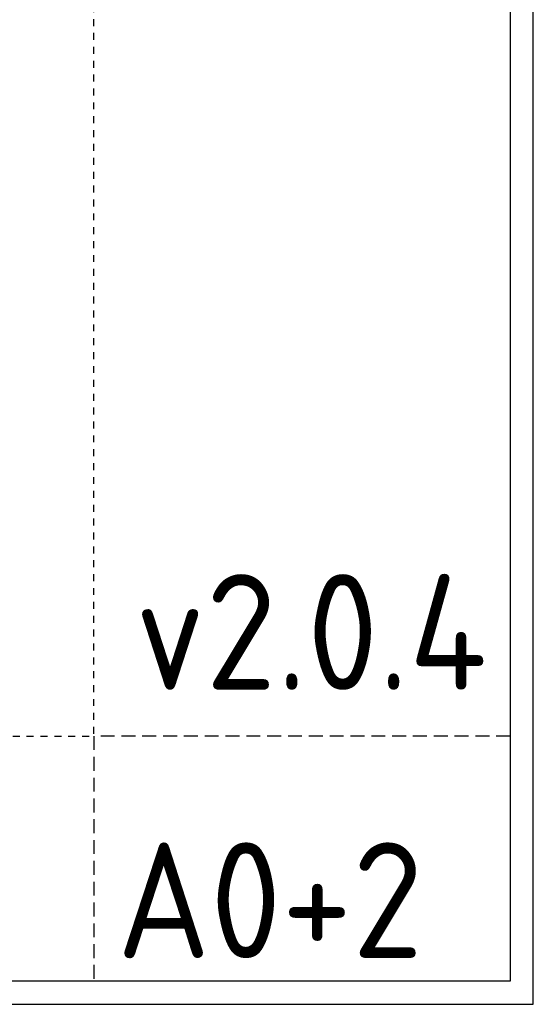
# Model space of a CAD drawing. Header units: millimetres. Extents: x 0 to 160900, y 0 to 84100.
# Tile 24 of 27: x 138700 to 160900, y 0 to 42575. Entities that reach past the tile are written whole.
import ezdxf
from ezdxf.enums import TextEntityAlignment as Align

# ---------------------------------------------------------------- set-up
doc = ezdxf.new("R2010")
doc.units = ezdxf.units.MM
doc.header["$PDMODE"] = 35
doc.header["$PDSIZE"] = 1
doc.linetypes.add('RVB_ALG_1xLong', pattern=[9, 6, -3])
doc.linetypes.add('RVB_ALG_1xShort', pattern=[6, 3, -3])
doc.layers.add('RVB_HULP', color=200, linetype='Continuous', plot=False, transparency=0.5)
doc.layers.add('RVB_VIEWPORT', color=200, linetype='Continuous', plot=False, transparency=0.5)
doc.styles.add('RVB_TXT', font='isocp.shx')

# ---------------------------------------------------------------- blocks, each defined once
blk = doc.blocks.new('*U91')
at = {"layer": 'RVB_VIEWPORT', "linetype": 'Continuous'}
for points in [[(-1609, 841), (-1609, 0), (0, 0), (0, 841)], [(-10, 10), (-1599, 10), (-1599, 831), (-10, 831)]]:
    blk.add_lwpolyline(points, close=True, dxfattribs=at)
at = {"layer": 'RVB_VIEWPORT', "linetype": 'RVB_ALG_1xShort', "flags": 128}
blk.add_lwpolyline([(-1599, 116), (-190, 116), (-190, 831)], dxfattribs=at)
at = {"layer": 'RVB_VIEWPORT', "linetype": 'RVB_ALG_1xLong'}
blk.add_lwpolyline([(-10, 116), (-190, 116), (-190, 10)], dxfattribs=at)
at = {"layer": 'RVB_VIEWPORT', "linetype": 'Continuous'}
for p in [(-190, 116), (-10, 116), (-190, 10), (-10, 10)]:
    blk.add_point(p, dxfattribs=at)
at = {"layer": 'RVB_VIEWPORT', "linetype": 'Continuous', "lineweight": 50, "style": 'RVB_TXT'}
blk.add_text('A0+2', height=50, dxfattribs=at).set_placement((-180, 20))

msp = doc.modelspace()

# ---------------------------------------------------------------- block references
at = {"layer": 'RVB_VIEWPORT', "xscale": 100, "yscale": 100, "zscale": 100}
msp.add_blockref('*U91', (160900, 0), dxfattribs=at)

# ---------------------------------------------------------------- texts
at = {"layer": 'RVB_HULP', "color": 4, "style": 'RVB_TXT'}
msp.add_text('v2.0.4', height=5000, dxfattribs=at).set_placement((158900, 13600), align=Align.RIGHT)

doc.saveas('drawing.dxf')
